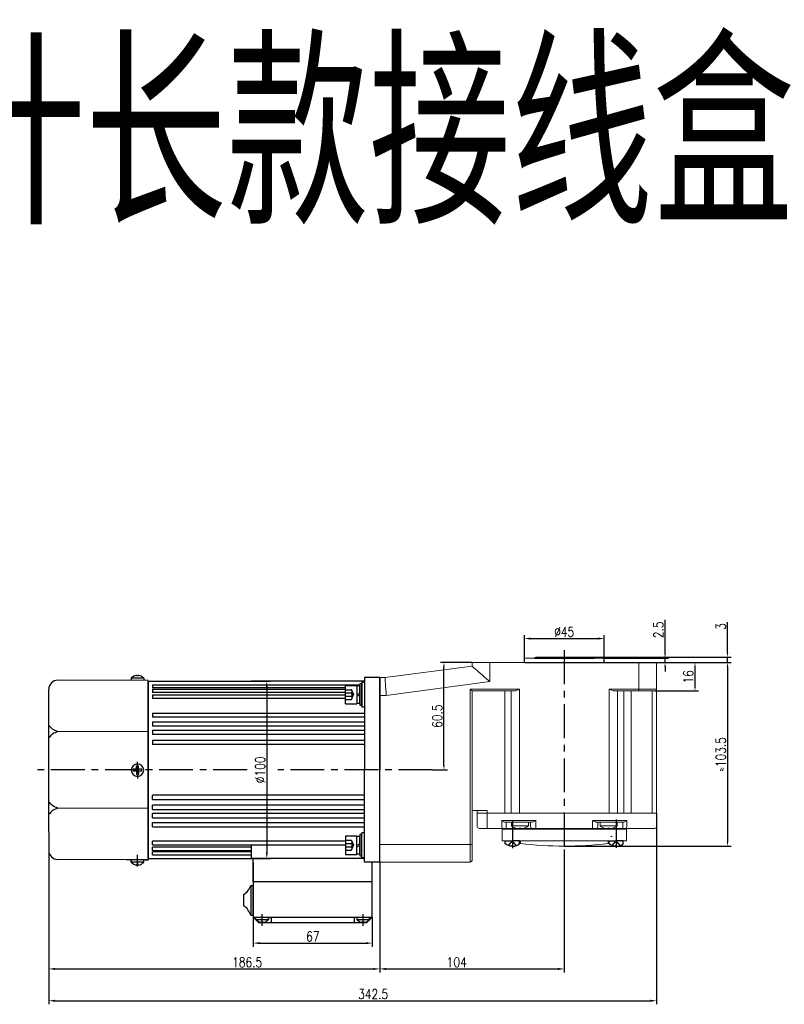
# Model space of a CAD drawing. Header units: inches. Extents: x 331 to 12887, y -474 to 4488.
# Tile 80 of 122: x 10500 to 10931, y -24 to 531. Entities that reach past the tile are written whole.
import ezdxf

# ---------------------------------------------------------------- set-up
doc = ezdxf.new("R2010")
doc.units = ezdxf.units.IN
doc.header["$LTSCALE"] = 10
doc.header["$MEASUREMENT"] = 0
doc.linetypes.add('CENTER', pattern=[10.16, 6.35, -1.27, 1.27, -1.27])
doc.linetypes.add('HIDDEN', pattern=[1.905, 1.27, -0.635])
for name, color, linetype in [('1轮廓实线层', 7, 'Continuous'), ('3中心线层', 1, 'CENTER'), ('4虚线层', 6, 'HIDDEN'), ('6文字层', 3, 'Continuous'), ('7标注层', 4, 'Continuous')]:
    doc.layers.add(name, color=color, linetype=linetype)
doc.styles.add('PC_TEXTSTYLE', font='isocp.shx', dxfattribs={"width": 0.8, "bigfont": 'HZFS.SHX'})
doc.styles.add('TH_GBDIM', font='romans.shx', dxfattribs={"width": 0.8, "bigfont": 'gbcbig.shx'})
doc.dimstyles.new('TH_GBDIM', dxfattribs={"dimtxt": 3.5, "dimasz": 2.5, "dimexe": 2, "dimexo": 0, "dimgap": 1, "dimtad": 1, "dimdec": 4, "dimdsep": 46, "dimtxsty": 'TH_GBDIM', "dimcen": 0.09, "dimclrd": 4, "dimclre": 4, "dimclrt": 3, "dimadec": 0, "dimazin": 0, "dimtfac": 1, "dimtdec": 4, "dimtmove": 0, "dimatfit": 3, "dimfxl": 1, "dimtzin": 0, "dimarcsym": 0})
doc.dimstyles.new('线性标注', dxfattribs={"dimtxt": 2.5, "dimasz": 3, "dimexe": 2, "dimexo": 0, "dimgap": 1, "dimtad": 1, "dimtih": 1, "dimtoh": 1, "dimdsep": 46, "dimtxsty": 'PC_TEXTSTYLE', "dimcen": 0.09, "dimclrt": 3, "dimadec": 0, "dimazin": 0, "dimtfac": 0.7, "dimtix": 1, "dimtmove": 0, "dimatfit": 0, "dimfxl": 1, "dimtzin": 0, "dimarcsym": 0})

# ---------------------------------------------------------------- blocks, each defined once
blk = doc.blocks.new('*D733')
at = {"layer": '7标注层', "color": 4, "lineweight": -2, "transparency": 16777216}
for p, q in [((10754.62, 168.63), (10736.81, 168.63)), ((10738.81, 110.63), (10738.81, 166.13)), ((10732.33, 108.13), (10740.81, 108.13))]:
    blk.add_line(p, q, dxfattribs=at)
at = {"layer": '7标注层', "color": 4, "transparency": 16777216}
for points in [[(10738.39, 166.13), (10739.23, 166.13), (10738.81, 168.63)], [(10738.39, 110.63), (10739.23, 110.63), (10738.81, 108.13)]]:
    blk.add_solid(points, dxfattribs=at)
at = {"layer": 'Defpoints', "color": 0, "transparency": 16777216}
for p in [(10738.81, 168.63), (10754.62, 168.63), (10732.33, 108.13)]:
    blk.add_point(p, dxfattribs=at)
at = {"layer": '7标注层', "color": 3, "transparency": 16777216, "insert": (10735.06, 138.38), "char_height": 5.5, "attachment_point": 5, "rotation": 90, "style": 'TH_GBDIM'}
blk.add_mtext('60.5', dxfattribs=at)
blk = doc.blocks.new('*D734')
at = {"layer": '7标注层', "color": 4, "lineweight": -2, "transparency": 16777216}
for p, q in [((10858.62, 168.63), (10882.3, 168.63)), ((10880.3, 155.13), (10880.3, 166.13)), ((10857.62, 152.63), (10882.3, 152.63))]:
    blk.add_line(p, q, dxfattribs=at)
at = {"layer": '7标注层', "color": 4, "transparency": 16777216}
for points in [[(10879.88, 166.13), (10880.71, 166.13), (10880.3, 168.63)], [(10879.88, 155.13), (10880.71, 155.13), (10880.3, 152.63)]]:
    blk.add_solid(points, dxfattribs=at)
at = {"layer": 'Defpoints', "color": 0, "transparency": 16777216}
for p in [(10858.62, 168.63), (10880.3, 168.63), (10857.62, 152.63)]:
    blk.add_point(p, dxfattribs=at)
at = {"layer": '7标注层', "color": 3, "transparency": 16777216, "insert": (10876.55, 160.63), "char_height": 5.5, "attachment_point": 5, "rotation": 90, "style": 'TH_GBDIM'}
blk.add_mtext('16', dxfattribs=at)
blk = doc.blocks.new('*D586')
at = {"layer": '7标注层', "color": 4, "lineweight": -2, "transparency": 16777216}
for p, q in [((10858.62, 168.63), (10900.63, 168.63)), ((10898.63, 166.13), (10898.63, 67.63)), ((10806.62, 65.13), (10900.63, 65.13))]:
    blk.add_line(p, q, dxfattribs=at)
at = {"layer": '7标注层', "color": 4, "transparency": 16777216}
for points in [[(10898.21, 166.13), (10899.04, 166.13), (10898.63, 168.63)], [(10898.21, 67.63), (10899.04, 67.63), (10898.63, 65.13)]]:
    blk.add_solid(points, dxfattribs=at)
at = {"layer": 'Defpoints', "color": 0, "transparency": 16777216}
for p in [(10858.62, 168.63), (10806.62, 65.13), (10898.63, 65.13)]:
    blk.add_point(p, dxfattribs=at)
at = {"layer": '7标注层', "color": 3, "transparency": 16777216, "insert": (10894.88, 116.88), "char_height": 5.5, "attachment_point": 5, "rotation": 90, "style": 'TH_GBDIM'}
blk.add_mtext('≈103.5', dxfattribs=at)
blk = doc.blocks.new('*D587')
at = {"layer": '7标注层', "color": 0, "lineweight": -2, "transparency": 16777216}
for p, q in [((10806.62, 63.31), (10806.62, -6.07)), ((10702.62, 56.13), (10702.62, -6.07)), ((10706.12, -4.07), (10803.12, -4.07))]:
    blk.add_line(p, q, dxfattribs=at)
at = {"layer": '7标注层', "color": 0, "transparency": 16777216}
for points in [[(10706.12, -3.49), (10706.12, -4.66), (10702.62, -4.07)], [(10803.12, -3.49), (10803.12, -4.66), (10806.62, -4.07)]]:
    blk.add_solid(points, dxfattribs=at)
at = {"layer": 'Defpoints', "color": 0, "transparency": 16777216}
for p in [(10806.62, 63.31), (10702.62, 56.13), (10806.62, -4.07)]:
    blk.add_point(p, dxfattribs=at)
at = {"layer": '7标注层', "color": 3, "transparency": 16777216, "insert": (10745.98, -0.32), "char_height": 5.5, "attachment_point": 5, "style": 'TH_GBDIM'}
blk.add_mtext('104', dxfattribs=at)
blk = doc.blocks.new('*D570')
at = {"layer": '7标注层', "color": 4, "lineweight": -2, "transparency": 16777216}
for p, q in [((10863.43, 173.63), (10863.43, 192.69)), ((10807.3, 168.63), (10865.43, 168.63)), ((10829.12, 171.13), (10865.43, 171.13)), ((10863.43, 168.63), (10863.43, 171.13)), ((10863.43, 166.13), (10863.43, 163.63))]:
    blk.add_line(p, q, dxfattribs=at)
at = {"layer": '7标注层', "color": 4, "transparency": 16777216}
for points in [[(10863.01, 173.63), (10863.85, 173.63), (10863.43, 171.13)], [(10863.01, 166.13), (10863.85, 166.13), (10863.43, 168.63)]]:
    blk.add_solid(points, dxfattribs=at)
at = {"layer": 'Defpoints', "color": 0, "transparency": 16777216}
for p in [(10807.3, 168.63), (10829.12, 171.13), (10863.43, 171.13)]:
    blk.add_point(p, dxfattribs=at)
at = {"layer": '7标注层', "color": 3, "transparency": 16777216, "insert": (10859.68, 187.08), "char_height": 5.5, "attachment_point": 5, "rotation": 90, "style": 'TH_GBDIM'}
blk.add_mtext('2.5', dxfattribs=at)
blk = doc.blocks.new('*D571')
at = {"layer": '7标注层', "color": 0, "lineweight": -2, "transparency": 16777216}
for p, q in [((10784.12, 168.63), (10784.12, 184.13)), ((10829.12, 168.63), (10829.12, 184.13)), ((10787.62, 182.13), (10825.62, 182.13))]:
    blk.add_line(p, q, dxfattribs=at)
at = {"layer": '7标注层', "color": 0, "transparency": 16777216}
for points in [[(10787.62, 182.72), (10787.62, 181.55), (10784.12, 182.13)], [(10825.62, 182.72), (10825.62, 181.55), (10829.12, 182.13)]]:
    blk.add_solid(points, dxfattribs=at)
at = {"layer": 'Defpoints', "color": 0, "transparency": 16777216}
for p in [(10829.12, 182.13), (10784.12, 168.63), (10829.12, 168.63)]:
    blk.add_point(p, dxfattribs=at)
at = {"layer": '7标注层', "color": 3, "transparency": 16777216, "insert": (10806.62, 185.88), "char_height": 5.5, "attachment_point": 5, "style": 'TH_GBDIM'}
blk.add_mtext('%%C45', dxfattribs=at)
blk = doc.blocks.new('*D575')
at = {"layer": '7标注层', "color": 4, "lineweight": -2, "transparency": 16777216}
for p, q in [((10898.63, 174.13), (10898.63, 191.43)), ((10821.45, 171.63), (10900.63, 171.63)), ((10822.67, 168.63), (10900.63, 168.63)), ((10898.63, 168.63), (10898.63, 171.63)), ((10898.63, 166.13), (10898.63, 163.63))]:
    blk.add_line(p, q, dxfattribs=at)
at = {"layer": '7标注层', "color": 4, "transparency": 16777216}
for points in [[(10898.21, 174.13), (10899.04, 174.13), (10898.63, 171.63)], [(10898.21, 166.13), (10899.04, 166.13), (10898.63, 168.63)]]:
    blk.add_solid(points, dxfattribs=at)
at = {"layer": 'Defpoints', "color": 0, "transparency": 16777216}
for p in [(10821.45, 171.63), (10822.67, 168.63), (10898.63, 168.63)]:
    blk.add_point(p, dxfattribs=at)
at = {"layer": '7标注层', "color": 3, "transparency": 16777216, "insert": (10894.88, 188.96), "char_height": 5.5, "attachment_point": 5, "rotation": 90, "style": 'TH_GBDIM'}
blk.add_mtext('3', dxfattribs=at)
blk = doc.blocks.new('*D577')
at = {"layer": '7标注层', "color": 0, "lineweight": -2, "transparency": 16777216}
for p, q in [((10858.62, 83.63), (10858.62, -24.01)), ((10516.12, 73.13), (10516.12, -24.01)), ((10519.62, -22.01), (10855.12, -22.01))]:
    blk.add_line(p, q, dxfattribs=at)
at = {"layer": '7标注层', "color": 0, "transparency": 16777216}
for points in [[(10519.62, -21.43), (10519.62, -22.59), (10516.12, -22.01)], [(10855.12, -21.43), (10855.12, -22.59), (10858.62, -22.01)]]:
    blk.add_solid(points, dxfattribs=at)
at = {"layer": 'Defpoints', "color": 0, "transparency": 16777216}
for p in [(10858.62, 83.63), (10516.12, 73.13), (10858.62, -22.01)]:
    blk.add_point(p, dxfattribs=at)
at = {"layer": '7标注层', "color": 3, "transparency": 16777216, "insert": (10698.87, -18.26), "char_height": 5.5, "attachment_point": 5, "style": 'TH_GBDIM'}
blk.add_mtext('342.5', dxfattribs=at)
blk = doc.blocks.new('*D843')
at = {"layer": '7标注层', "color": 0, "lineweight": -2, "transparency": 16777216}
for p, q in [((10516.12, 73.13), (10516.12, -6.07)), ((10702.62, 56.13), (10702.62, -6.07)), ((10519.62, -4.07), (10699.12, -4.07))]:
    blk.add_line(p, q, dxfattribs=at)
at = {"layer": '7标注层', "color": 0, "transparency": 16777216}
for points in [[(10519.62, -3.49), (10519.62, -4.66), (10516.12, -4.07)], [(10699.12, -3.49), (10699.12, -4.66), (10702.62, -4.07)]]:
    blk.add_solid(points, dxfattribs=at)
at = {"layer": 'Defpoints', "color": 0, "transparency": 16777216}
for p in [(10516.12, 73.13), (10702.62, 56.13), (10702.62, -4.07)]:
    blk.add_point(p, dxfattribs=at)
at = {"layer": '7标注层', "color": 3, "transparency": 16777216, "insert": (10627.87, -0.32), "char_height": 5.5, "attachment_point": 5, "style": 'TH_GBDIM'}
blk.add_mtext('186.5', dxfattribs=at)
blk = doc.blocks.new('*D841')
at = {"layer": '7标注层', "color": 4, "lineweight": -2, "transparency": 16777216}
for p, q in [((10630.12, 158.13), (10640.98, 158.13)), ((10638.98, 154.63), (10638.98, 61.63)), ((10630.12, 58.13), (10640.98, 58.13))]:
    blk.add_line(p, q, dxfattribs=at)
at = {"layer": '7标注层', "color": 4, "transparency": 16777216}
for points in [[(10638.39, 154.63), (10639.56, 154.63), (10638.98, 158.13)], [(10638.39, 61.63), (10639.56, 61.63), (10638.98, 58.13)]]:
    blk.add_solid(points, dxfattribs=at)
at = {"layer": 'Defpoints', "color": 0, "transparency": 16777216}
for p in [(10630.12, 158.13), (10630.12, 58.13), (10638.98, 58.13)]:
    blk.add_point(p, dxfattribs=at)
at = {"layer": '7标注层', "color": 3, "transparency": 16777216, "insert": (10635.23, 108.13), "char_height": 5.5, "attachment_point": 5, "rotation": 90, "style": 'TH_GBDIM'}
blk.add_mtext('%%C100', dxfattribs=at)
blk = doc.blocks.new('*D842')
at = {"layer": '7标注层', "color": 4, "lineweight": -2, "transparency": 16777216}
for p, q in [((10631.37, 25.13), (10631.37, 8.47)), ((10698.37, 25.13), (10698.37, 8.47)), ((10634.87, 10.47), (10694.87, 10.47))]:
    blk.add_line(p, q, dxfattribs=at)
at = {"layer": '7标注层', "color": 4, "transparency": 16777216}
for points in [[(10634.87, 11.05), (10634.87, 9.89), (10631.37, 10.47)], [(10694.87, 11.05), (10694.87, 9.89), (10698.37, 10.47)]]:
    blk.add_solid(points, dxfattribs=at)
at = {"layer": 'Defpoints', "color": 0, "transparency": 16777216}
for p in [(10631.37, 25.13), (10698.37, 25.13), (10698.37, 10.47)]:
    blk.add_point(p, dxfattribs=at)
at = {"layer": '7标注层', "color": 3, "transparency": 16777216, "insert": (10664.87, 14.22), "char_height": 5.5, "attachment_point": 5, "style": 'TH_GBDIM'}
blk.add_mtext('67', dxfattribs=at)

msp = doc.modelspace()

# ---------------------------------------------------------------- linework, layer by layer
at = {"color": 7, "linetype": 'Continuous', "lineweight": 15}
for p, q in [((10705.61747, 160.12807), (10754.61748, 166.62807)), ((10754.61748, 166.62807), (10754.61748, 168.62807)), ((10754.61748, 168.62807), (10764.61747, 168.62807)), ((10764.61747, 168.62807), (10764.61747, 157.867)), ((10764.61747, 168.62807), (10848.61747, 168.62807)), ((10848.61747, 168.62807), (10858.61747, 168.62807)), ((10848.61747, 153.62807), (10848.61747, 168.62807)), ((10858.61747, 168.62807), (10858.61747, 153.62807)), ((10702.61747, 160.12807), (10705.61747, 160.12807)), ((10764.61747, 157.867), (10706.27785, 150.12807)), ((10706.27785, 150.12807), (10702.61747, 150.12807)), ((10753.61747, 153.62807), (10781.36461, 153.62807)), ((10753.61747, 66.12807), (10753.61747, 153.62807)), ((10778.36461, 152.62807), (10754.61748, 152.62807)), ((10754.61748, 152.62807), (10754.61748, 66.12807)), ((10773.1873, 152.62807), (10773.1873, 83.62807)), ((10776.66615, 83.62807), (10776.66615, 152.62807)), ((10781.36461, 153.62807), (10781.36461, 83.62807)), ((10831.94865, 153.62807), (10848.61747, 153.62807)), ((10831.94865, 83.62807), (10831.94865, 153.62807)), ((10848.61747, 152.62807), (10834.94865, 152.62807)), ((10836.64711, 152.62807), (10836.64711, 83.62807)), ((10840.1168, 152.62807), (10840.1168, 83.62807)), ((10844.29388, 152.62807), (10844.29388, 83.62807)), ((10848.61747, 153.62807), (10858.61747, 153.62807)), ((10848.61747, 153.62807), (10848.61747, 152.62807)), ((10857.61748, 152.62807), (10848.61747, 152.62807)), ((10856.11747, 83.62807), (10856.11747, 152.62807)), ((10858.61747, 153.62807), (10858.61747, 83.62807)), ((10754.61748, 85.12807), (10763.15735, 85.12807)), ((10757.61747, 83.62807), (10757.61747, 85.12807)), ((10757.61747, 76.12807), (10757.61747, 83.62807)), ((10757.61747, 83.62807), (10763.15735, 83.62807)), ((10763.15735, 83.62807), (10757.61747, 83.62807)), ((10763.15735, 85.12807), (10763.15735, 83.62807)), ((10763.15735, 83.62807), (10763.15735, 76.12807)), ((10763.15735, 83.62807), (10773.1873, 83.62807)), ((10763.15735, 83.62807), (10773.1873, 83.62807)), ((10776.66615, 83.62807), (10773.1873, 83.62807)), ((10773.1873, 83.62807), (10776.66615, 83.62807)), ((10776.66615, 83.62807), (10781.36461, 83.62807)), ((10781.36461, 83.62807), (10776.66615, 83.62807)), ((10831.94865, 83.62807), (10781.36461, 83.62807)), ((10781.36461, 83.62807), (10831.94865, 83.62807)), ((10831.94865, 83.62807), (10836.64711, 83.62807)), ((10836.64711, 83.62807), (10831.94865, 83.62807)), ((10836.64711, 83.62807), (10840.1168, 83.62807)), ((10836.64711, 83.62807), (10840.1168, 83.62807)), ((10840.1168, 83.62807), (10844.29388, 83.62807)), ((10840.1168, 83.62807), (10844.29388, 83.62807)), ((10844.29388, 83.62807), (10856.11747, 83.62807)), ((10844.29388, 83.62807), (10856.11747, 83.62807)), ((10856.11747, 83.62807), (10858.61747, 83.62807)), ((10858.61747, 83.62807), (10856.11747, 83.62807)), ((10858.61747, 83.62807), (10858.61747, 76.12807)), ((10771.49728, 79.62807), (10773.1873, 79.62807)), ((10771.49728, 76.12807), (10771.49728, 79.62807)), ((10773.1873, 79.62807), (10776.66615, 79.62807)), ((10774.12699, 78.62807), (10773.42752, 78.62807)), ((10773.78676, 78.62807), (10773.78676, 76.12807)), ((10777.60584, 78.62807), (10774.12699, 78.62807)), ((10776.66615, 79.62807), (10781.36461, 79.62807)), ((10781.36461, 78.62807), (10777.60584, 78.62807)), ((10781.36461, 79.62807), (10790.61747, 79.62807)), ((10788.38141, 78.62807), (10781.36461, 78.62807)), ((10787.61747, 76.12807), (10787.61747, 78.62807)), ((10790.61747, 79.62807), (10790.61747, 76.12807)), ((10822.61748, 79.62807), (10831.94865, 79.62807)), ((10822.61748, 76.12807), (10822.61748, 79.62807)), ((10831.94865, 78.62807), (10824.85354, 78.62807)), ((10825.61747, 78.62807), (10825.61747, 76.12807)), ((10831.94865, 79.62807), (10836.64711, 79.62807)), ((10835.70742, 78.62807), (10831.94865, 78.62807)), ((10839.17711, 78.62807), (10835.70742, 78.62807)), ((10836.64711, 79.62807), (10840.1168, 79.62807)), ((10839.89089, 78.62807), (10839.17711, 78.62807)), ((10839.54482, 76.12807), (10839.54482, 78.62807)), ((10840.1168, 79.62807), (10841.8246, 79.62807)), ((10841.8246, 79.62807), (10841.8246, 76.12807)), ((10763.04938, 75.12807), (10758.61747, 75.12807)), ((10772.26044, 75.12807), (10763.04938, 75.12807)), ((10771.61747, 68.12807), (10771.61747, 74.62807)), ((10771.61747, 74.62807), (10841.61747, 74.62807)), ((10773.78676, 75.12807), (10772.26044, 75.12807)), ((10773.78676, 75.12807), (10773.78676, 76.12807)), ((10779.9087, 75.12807), (10773.78676, 75.12807)), ((10776.86747, 76.49088), (10781.61747, 76.49088)), ((10781.12747, 74.98227), (10781.12747, 75.26779)), ((10781.61747, 75.12807), (10781.12747, 75.12807)), ((10781.61747, 76.49088), (10786.36747, 76.49088)), ((10781.61747, 75.12807), (10781.61747, 75.2544)), ((10782.10747, 75.12807), (10781.61747, 75.12807)), ((10782.10747, 75.26779), (10782.10747, 74.98227)), ((10788.61747, 75.12807), (10783.32624, 75.12807)), ((10790.61747, 75.12807), (10788.61747, 75.12807)), ((10790.61747, 75.12807), (10790.61747, 76.12807)), ((10822.61748, 75.12807), (10790.61747, 75.12807)), ((10822.61748, 75.12807), (10822.61748, 76.12807)), ((10824.61747, 75.12807), (10822.61748, 75.12807)), ((10829.9087, 75.12807), (10824.61747, 75.12807)), ((10826.86747, 76.49088), (10831.61747, 76.49088)), ((10831.12747, 74.98227), (10831.12747, 75.26779)), ((10831.61747, 75.12807), (10831.12747, 75.12807)), ((10831.61747, 76.49088), (10836.36747, 76.49088)), ((10831.61747, 75.2544), (10831.61747, 75.12807)), ((10832.10747, 75.12807), (10831.61747, 75.12807)), ((10832.10747, 75.26779), (10832.10747, 74.98227)), ((10839.54482, 75.12807), (10833.32624, 75.12807)), ((10839.54482, 76.12807), (10839.54482, 75.12807)), ((10841.06467, 75.12807), (10839.54482, 75.12807)), ((10843.79388, 75.12807), (10841.06467, 75.12807)), ((10841.61747, 74.62807), (10841.61747, 68.12807)), ((10855.61747, 75.12807), (10843.79388, 75.12807)), ((10857.61748, 75.12807), (10855.61747, 75.12807)), ((10771.61747, 68.12807), (10775.11747, 68.12807)), ((10775.11747, 68.12807), (10779.61747, 68.12807)), ((10779.61747, 68.12807), (10833.61747, 68.12807)), ((10781.86747, 66.62272), (10781.86747, 68.12807)), ((10831.36747, 68.12807), (10831.36747, 66.62272)), ((10832.86747, 70.62807), (10833.61747, 70.62807)), ((10833.61747, 68.12807), (10838.11747, 68.12807)), ((10838.11747, 68.12807), (10841.61747, 68.12807)), ((10702.61747, 66.12807), (10753.61747, 66.12807)), ((10753.61747, 56.12807), (10753.61747, 66.12807)), ((10753.61747, 66.12807), (10754.61748, 66.12807)), ((10754.61748, 66.12807), (10754.61748, 57.12807)), ((10753.61747, 56.12807), (10702.61747, 56.12807))]:
    msp.add_line(p, q, dxfattribs=at)
at = {"linetype": 'Continuous', "lineweight": 15}
msp.add_line((10784.11747, 171.12807), (10829.11747, 171.12807), dxfattribs=at)
for p, q in [((10565.51616, 161.46435), (10565.51616, 161.03615)), ((10566.71616, 161.03615), (10565.51616, 161.03615)), ((10566.71616, 161.46435), (10566.71616, 161.03615)), ((10572.11616, 158.43615), (10521.11747, 158.62807)), ((10562.61616, 159.8715), (10562.61616, 158.43615)), ((10569.61616, 159.77709), (10562.61616, 159.77709)), ((10569.61616, 159.8715), (10569.61616, 158.43615)), ((10572.11616, 157.43615), (10572.11616, 158.43615)), ((10572.11616, 157.43615), (10572.11616, 107.93615)), ((10516.11747, 143.12807), (10516.11747, 153.62807)), ((10516.11747, 73.12807), (10516.11747, 143.12807)), ((10572.11616, 129.51739), (10521.11747, 129.70931)), ((10572.11616, 58.43615), (10572.11616, 107.93615)), ((10572.11616, 86.35491), (10521.11747, 86.54683)), ((10516.11747, 73.12807), (10516.11747, 62.62807)), ((10559.6552, 57.48304), (10521.11747, 57.62807)), ((10572.11616, 57.43615), (10559.6552, 57.48304)), ((10562.61616, 56.0008), (10562.61616, 57.43615)), ((10562.61616, 57.1334), (10562.61616, 56.0008)), ((10569.61616, 56.09521), (10562.61616, 56.09521)), ((10569.61616, 56.0008), (10569.61616, 57.43615)), ((10570.36616, 57.43615), (10572.11616, 57.43615)), ((10570.36616, 57.43615), (10572.11616, 57.43615)), ((10572.11616, 58.43615), (10572.11616, 57.43615)), ((10698.36747, 25.12807), (10698.36747, 56.12807)), ((10566.71616, 54.83615), (10565.51616, 54.83615)), ((10565.51616, 54.40795), (10565.51616, 54.83615)), ((10566.71616, 54.40795), (10566.71616, 54.83615)), ((10632.86747, 23.69273), (10632.86747, 25.12807)), ((10632.86747, 23.78713), (10639.86747, 23.78713)), ((10635.76747, 22.52807), (10636.96747, 22.52807)), ((10635.76747, 22.09987), (10635.76747, 22.52807)), ((10636.96747, 22.09987), (10636.96747, 22.52807)), ((10639.86747, 23.69273), (10639.86747, 25.12807)), ((10639.86747, 24.82532), (10639.86747, 23.69272)), ((10689.86747, 23.69273), (10689.86747, 25.12807)), ((10689.86747, 23.78713), (10696.86747, 23.78713)), ((10692.76747, 22.52807), (10693.96747, 22.52807)), ((10692.76747, 22.09987), (10692.76747, 22.52807)), ((10693.96747, 22.09987), (10693.96747, 22.52807)), ((10696.91433, 23.69273), (10696.91433, 25.12807)), ((10696.91433, 24.82532), (10696.91433, 23.69272))]:
    msp.add_line(p, q)
at = {"color": 7, "linetype": 'Continuous', "lineweight": 15, "flags": 128}
for points in [[(10764.61747, 157.867), (10763.05313, 159.23754), (10761.5273, 160.57432), (10760.07757, 161.84445), (10758.73962, 163.01663), (10757.54641, 164.06202), (10756.52731, 164.95486), (10755.70741, 165.67317), (10755.10691, 166.19927), (10754.74059, 166.52021), (10754.61748, 166.62807)], [(10705.61747, 160.12807), (10705.62751, 159.97615), (10705.6573, 159.525), (10705.70595, 158.78833), (10705.77197, 157.78852), (10705.85337, 156.55595), (10705.94766, 155.12807), (10706.05198, 153.54827), (10706.16318, 151.86455), (10706.27785, 150.12807)], [(10754.61748, 152.62807), (10754.60228, 152.64326), (10754.55717, 152.68838), (10754.4835, 152.76205), (10754.38352, 152.86203), (10754.26026, 152.98529), (10754.11747, 153.12807), (10753.95949, 153.28605), (10753.79112, 153.45442), (10753.61747, 153.62807)], [(10783.87134, 75.26779), (10783.87472, 75.26193), (10783.87713, 75.25775), (10783.87858, 75.25524), (10783.87907, 75.2544)], [(10829.35588, 75.2544), (10829.35637, 75.25524), (10829.35781, 75.25775), (10829.36023, 75.26193), (10829.36361, 75.26779)]]:
    msp.add_lwpolyline(points, dxfattribs=at)
at = {"color": 7, "linetype": 'Continuous', "lineweight": 15}
for centre, radius, start, end in [((10790.61747, 170.62807), 1, 90, 150), ((10822.61747, 170.62807), 1, 30, 90), ((10857.61747, 153.62807), 1, 270, 0), ((10758.61747, 76.12807), 1, 180, 270), ((10760.7611, 75.88098), 2.40896, 341.7873328, 5.8872967), ((10772.39723, 76.02367), 0.90599, 173.3830038, 261.3161557), ((10781.61747, 82.92807), 8, 233.5764264, 253.5786384), ((10782.18207, 73.63176), 3.25888, 149.8661641, 150.1378907), ((10781.61747, 82.92807), 7.98498, 253.6046715, 264.3221101), ((10781.61747, 84.23091), 8.9765, 266.8708423, 273.1291577), ((10781.61747, 82.92807), 7.98498, 275.6778899, 286.3953285), ((10781.61747, 82.92807), 8, 286.4213616, 306.4235736), ((10788.61747, 76.12807), 1, 180, 270), ((10824.61747, 76.12807), 1, 270, 0), ((10831.61747, 82.92807), 8, 233.5764264, 253.5786384), ((10831.61747, 82.92807), 7.98498, 253.6046715, 264.3221101), ((10831.61747, 84.23092), 8.97652, 266.8708452, 273.1291548), ((10831.61747, 82.92807), 7.98498, 275.6778899, 286.3953285), ((10837.41045, 77.30176), 4.08195, 209.8865173, 210.1034474), ((10831.61747, 82.92807), 8, 286.4213616, 306.4235736), ((10840.92568, 76.02244), 0.9051, 278.8337087, 6.7019271), ((10857.61747, 76.12807), 1, 270, 0), ((10806.66229, 257.46228), 192.33672, 259.8628528, 260.0314886), ((10806.66229, 257.46228), 192.33672, 262.4429569, 262.5931825), ((10806.61747, 270.79474), 205.66667, 263.0882541, 276.9117459), ((10806.57266, 257.46228), 192.33672, 277.4068175, 277.5570431), ((10806.57266, 257.46228), 192.33672, 279.9685114, 280.1371472), ((10753.61747, 57.12807), 1, 270, 0)]:
    msp.add_arc(centre, radius, start, end, dxfattribs=at)
for centre, radius, start, end in [((10567.07605, 155.18801), 6.46728, 103.957243, 133.5991462), ((10565.15627, 155.18801), 6.46728, 46.4008538, 76.042757), ((10521.11747, 153.62807), 5, 90, 180), ((10521.11747, 62.62807), 5, 180, 270), ((10567.07605, 60.68429), 6.46728, 226.4008538, 256.042757), ((10565.15627, 60.68429), 6.46728, 283.957243, 313.5991462), ((10637.32737, 28.37622), 6.46728, 226.4008538, 256.042757), ((10635.40758, 28.37622), 6.46728, 283.957243, 313.5991462), ((10694.32737, 28.37622), 6.46728, 226.4008538, 256.042757), ((10692.40758, 28.37622), 6.46728, 283.957243, 313.5991462)]:
    msp.add_arc(centre, radius, start, end)
at = {"linetype": 'Continuous', "lineweight": 15}
for points in [[(10784.11747, 171.12807), (10784.11747, 168.62807)], [(10829.11747, 168.62807), (10829.11747, 171.12807)]]:
    msp.add_open_spline(points, degree=1, dxfattribs=at)
at = {"color": 7, "linetype": 'Continuous', "lineweight": 15}
for points, knots in [([(10781.36461, 153.62807), (10781.36031, 153.62615), (10781.08251, 153.50189), (10780.34003, 153.17468), (10779.31184, 152.73893), (10778.62526, 152.65858), (10778.36461, 152.62807)], [0, 0, 0, 0, 0.004181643, 0.269941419, 0.722842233, 1, 1, 1, 1]), ([(10834.94865, 152.62807), (10834.688, 152.65858), (10834.00143, 152.73893), (10832.97323, 153.17467), (10832.23076, 153.5019), (10831.95295, 153.62615), (10831.94865, 153.62807)], [0, 0, 0, 0, 0.27715807, 0.730058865, 0.995817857, 1, 1, 1, 1]), ([(10773.42752, 78.62807), (10773.26058, 78.6449), (10772.83586, 78.68772), (10772.13928, 79.04628), (10771.71315, 79.40725), (10771.49899, 79.62631), (10771.49728, 79.62807)], [0, 0, 0, 0, 0.204354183, 0.519902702, 0.996146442, 1, 1, 1, 1]), ([(10790.61747, 79.62807), (10790.61431, 79.62625), (10790.55711, 79.59323), (10790.15565, 79.36133), (10789.51562, 79.00099), (10788.81618, 78.67985), (10788.50037, 78.64224), (10788.38141, 78.62807)], [0, 0, 0, 0, 0.00400807, 0.072494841, 0.508977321, 0.815042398, 1, 1, 1, 1]), ([(10824.85354, 78.62807), (10824.73458, 78.64224), (10824.41877, 78.67985), (10823.71932, 79.00099), (10823.0793, 79.36135), (10822.67783, 79.59323), (10822.62064, 79.62625), (10822.61748, 79.62807)], [0, 0, 0, 0, 0.184956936, 0.491022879, 0.927506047, 0.995992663, 1, 1, 1, 1]), ([(10841.8246, 79.62807), (10841.82287, 79.62632), (10841.60758, 79.40735), (10841.18039, 79.0464), (10840.48288, 78.68777), (10840.05796, 78.64492), (10839.89089, 78.62807)], [0, 0, 0, 0, 0.00385126, 0.479928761, 0.795514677, 1, 1, 1, 1]), ([(10780.82747, 74.98227), (10780.861, 74.97926), (10780.92806, 74.97325), (10781.01774, 74.96943), (10781.08546, 74.9702), (10781.12209, 74.97494), (10781.12591, 74.98014), (10781.12747, 74.98227)], [0, 0, 0, 0, 0.2138793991, 0.4278109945, 0.6405928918, 0.8528834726, 1, 1, 1, 1]), ([(10782.10747, 74.98227), (10782.11074, 74.97926), (10782.11729, 74.97325), (10782.16855, 74.96943), (10782.24396, 74.9702), (10782.32833, 74.97494), (10782.38449, 74.98014), (10782.40747, 74.98227)], [0, 0, 0, 0, 0.213875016, 0.427806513, 0.640594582, 0.852880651, 1, 1, 1, 1]), ([(10830.82747, 74.98227), (10830.861, 74.97926), (10830.92806, 74.97325), (10831.01774, 74.96943), (10831.08546, 74.9702), (10831.12208, 74.97494), (10831.12591, 74.98014), (10831.12747, 74.98227)], [0, 0, 0, 0, 0.2138756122, 0.4278091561, 0.6405908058, 0.8528828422, 1, 1, 1, 1]), ([(10832.10747, 74.98227), (10832.11074, 74.97926), (10832.11728, 74.97325), (10832.16854, 74.96943), (10832.24396, 74.9702), (10832.32833, 74.97494), (10832.38449, 74.98014), (10832.40747, 74.98227)], [0, 0, 0, 0, 0.213873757, 0.427805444, 0.64059644, 0.852876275, 1, 1, 1, 1])]:
    msp.add_open_spline(points, degree=3, knots=knots, dxfattribs=at)
for points in [[(10521.11747, 129.70931), (10518.26233, 131.12492), (10516.11747, 133.21451)], [(10521.11747, 129.70931), (10518.26233, 128.29371), (10516.11747, 126.20412)], [(10521.11747, 86.54683), (10518.26233, 87.96243), (10516.11747, 90.05202)], [(10521.11747, 86.54683), (10518.26233, 85.13123), (10516.11747, 83.04164)]]:
    msp.add_spline(points, degree=3)
for points in [[(10776.86747, 78.62807), (10776.86747, 76.49088)], [(10786.36747, 76.49088), (10786.36747, 78.62807)], [(10826.86747, 78.62807), (10826.86747, 76.49088)], [(10836.36747, 76.49088), (10836.36747, 78.62807)], [(10774.11747, 75.12807), (10774.11747, 74.62807)], [(10839.11748, 74.62807), (10839.11748, 75.12807)]]:
    msp.add_open_spline(points, degree=1, dxfattribs=at)
at = {"layer": '1轮廓实线层'}
for p, q in [((10784.11747, 168.62807), (10829.11747, 168.62807)), ((10789.75145, 171.12807), (10823.4835, 171.12807)), ((10790.61747, 171.62807), (10822.61747, 171.62807)), ((10572.11616, 107.93615), (10572.11616, 157.93615)), ((10572.11616, 157.93615), (10572.11616, 57.93615)), ((10572.11747, 158.12807), (10630.11747, 158.12807)), ((10572.11747, 158.12807), (10572.11747, 58.12807)), ((10574.61747, 156.05709), (10691.33747, 156.05709)), ((10574.61747, 156.05709), (10574.61747, 154.34458)), ((10694.11747, 158.12807), (10630.11747, 158.12807)), ((10683.25747, 145.35448), (10683.25747, 155.75448)), ((10683.25747, 155.75448), (10689.65747, 155.75448)), ((10689.65747, 155.75448), (10689.65747, 145.35448)), ((10689.65747, 155.47448), (10689.65747, 145.63448)), ((10691.33747, 155.47448), (10689.65747, 155.47448)), ((10692.61747, 156.55448), (10691.33747, 156.55448)), ((10691.33747, 156.55448), (10691.33747, 153.91448)), ((10691.33747, 145.63448), (10691.33747, 155.47448)), ((10692.61747, 157.55448), (10692.61747, 143.55448)), ((10692.61747, 157.55448), (10694.11747, 157.55448)), ((10692.61747, 153.91448), (10692.61747, 156.55448)), ((10694.11747, 160.12807), (10694.11747, 150.12807)), ((10702.61747, 160.12807), (10694.11747, 160.12807)), ((10702.61747, 160.12807), (10702.61747, 108.12807)), ((10702.61747, 56.12807), (10702.61747, 160.12807)), ((10702.61747, 56.12807), (10702.61747, 160.12807)), ((10702.61747, 160.12807), (10702.61747, 108.12807)), ((10702.61747, 160.12807), (10702.61747, 108.12807)), ((10683.25747, 154.34458), (10574.61747, 154.34458)), ((10574.61747, 153.52545), (10683.25747, 153.52545)), ((10574.61747, 153.52545), (10574.61747, 151.67486)), ((10683.25747, 151.67486), (10574.61747, 151.67486)), ((10574.61747, 150.33567), (10683.25747, 150.33567)), ((10574.61747, 150.33567), (10574.61747, 148.35596)), ((10689.65747, 150.55448), (10691.33747, 151.27824)), ((10689.65747, 149.64977), (10691.33747, 150.37354)), ((10691.33747, 153.91448), (10691.33747, 147.19448)), ((10692.61747, 147.19448), (10692.61747, 153.91448)), ((10694.11747, 150.12807), (10694.11747, 108.12807)), ((10683.25747, 148.35596), (10574.61747, 148.35596)), ((10683.25747, 145.35448), (10689.65747, 145.35448)), ((10689.65747, 145.63448), (10691.33747, 145.63448)), ((10691.33747, 147.19448), (10691.33747, 144.55448)), ((10691.33747, 144.55448), (10692.61747, 144.55448)), ((10692.61747, 144.55448), (10692.61747, 147.19448)), ((10574.61747, 140.16115), (10694.11747, 140.16115)), ((10574.61747, 140.16115), (10574.61747, 137.91659)), ((10694.11747, 143.55448), (10692.61747, 143.55448)), ((10694.11747, 137.91659), (10574.61747, 137.91659)), ((10574.61747, 135.12998), (10694.11747, 135.12998)), ((10574.61747, 135.12998), (10574.61747, 132.80055)), ((10694.11747, 132.80055), (10574.61747, 132.80055)), ((10574.61747, 130.50898), (10694.11747, 130.50898)), ((10574.61747, 130.50898), (10574.61747, 128.11959)), ((10694.11747, 128.11959), (10574.61747, 128.11959)), ((10574.61747, 124.82892), (10694.11747, 124.82892)), ((10574.61747, 124.82892), (10574.61747, 122.38537)), ((10694.11747, 122.38537), (10574.61747, 122.38537)), ((10565.61616, 108.43615), (10563.61616, 108.43615)), ((10563.61616, 107.93615), (10563.61616, 108.43615)), ((10563.61616, 107.93615), (10563.61616, 107.43615)), ((10565.61616, 107.43615), (10563.61616, 107.43615)), ((10565.61616, 108.43615), (10565.61616, 110.43615)), ((10565.61616, 110.43615), (10566.61616, 110.43615)), ((10565.61616, 107.43615), (10565.61616, 105.43615)), ((10566.61616, 108.43615), (10566.61616, 110.43615)), ((10568.61616, 108.43615), (10566.61616, 108.43615)), ((10568.61616, 107.43615), (10566.61616, 107.43615)), ((10566.61616, 107.43615), (10566.61616, 105.43615)), ((10568.61616, 107.43615), (10568.61616, 108.43615)), ((10572.11616, 107.93615), (10572.11616, 57.93615)), ((10694.11747, 66.12807), (10694.11747, 108.12807)), ((10702.61747, 56.12807), (10702.61747, 108.12807)), ((10702.61747, 56.12807), (10702.61747, 108.12807)), ((10702.61747, 56.12807), (10702.61747, 108.12807)), ((10565.61616, 105.43615), (10566.61616, 105.43615)), ((10574.61747, 91.42722), (10574.61747, 93.87078)), ((10694.11747, 93.87078), (10574.61747, 93.87078)), ((10574.61747, 91.42722), (10694.11747, 91.42722)), ((10574.61747, 85.74716), (10574.61747, 88.13656)), ((10694.11747, 88.13656), (10574.61747, 88.13656)), ((10574.61747, 85.74716), (10694.11747, 85.74716)), ((10574.61747, 81.12617), (10574.61747, 83.45559)), ((10694.11747, 83.45559), (10574.61747, 83.45559)), ((10574.61747, 81.12617), (10694.11747, 81.12617)), ((10574.61747, 76.095), (10574.61747, 78.33955)), ((10694.11747, 78.33955), (10574.61747, 78.33955)), ((10689.05342, 81.12617), (10694.11747, 81.12617)), ((10694.11747, 78.33955), (10689.08363, 78.33955)), ((10574.61747, 76.095), (10694.11747, 76.095)), ((10689.07772, 76.095), (10694.11747, 76.095)), ((10694.11747, 72.70166), (10692.61747, 72.70166)), ((10692.61747, 58.70166), (10692.61747, 72.70166)), ((10574.61747, 65.92047), (10574.61747, 67.90018)), ((10683.25747, 67.90018), (10574.61747, 67.90018)), ((10683.25747, 70.90166), (10689.65747, 70.90166)), ((10683.25747, 70.90166), (10683.25747, 60.50166)), ((10689.65747, 60.50166), (10689.65747, 70.90166)), ((10691.33747, 70.62166), (10689.65747, 70.62166)), ((10689.65747, 60.78166), (10689.65747, 70.62166)), ((10692.61747, 71.70166), (10691.33747, 71.70166)), ((10691.33747, 71.70166), (10691.33747, 69.06166)), ((10691.33747, 60.78166), (10691.33747, 70.62166)), ((10691.33747, 69.06166), (10691.33747, 62.34166)), ((10692.61747, 69.06166), (10692.61747, 71.70166)), ((10692.61747, 62.34166), (10692.61747, 69.06166)), ((10574.61747, 65.92047), (10683.25747, 65.92047)), ((10574.61747, 62.73069), (10574.61747, 64.58128)), ((10630.11747, 64.58128), (10574.61747, 64.58128)), ((10574.61747, 62.73069), (10630.11747, 62.73069)), ((10574.61747, 60.19905), (10574.61747, 61.91156)), ((10630.11747, 61.91156), (10574.61747, 61.91156)), ((10630.11747, 65.92047), (10630.11747, 58.12807)), ((10689.65747, 65.70166), (10691.33747, 66.42543)), ((10689.65747, 64.79696), (10691.33747, 65.52072)), ((10691.33747, 62.34166), (10691.33747, 59.70166)), ((10692.61747, 59.70166), (10692.61747, 62.34166)), ((10694.11747, 56.12807), (10694.11747, 66.12807)), ((10572.11616, 58.12807), (10630.11747, 58.12807)), ((10574.61747, 60.19905), (10630.11747, 60.19905)), ((10694.11747, 58.12807), (10630.11747, 58.12807)), ((10631.36747, 45.12807), (10631.36747, 58.12807)), ((10631.36747, 55.68377), (10631.36747, 25.12807)), ((10683.25747, 60.50166), (10689.65747, 60.50166)), ((10694.11747, 58.12807), (10689.07687, 58.12807)), ((10689.65747, 60.78166), (10691.33747, 60.78166)), ((10691.33747, 59.70166), (10692.61747, 59.70166)), ((10692.61747, 58.70166), (10694.11747, 58.70166)), ((10702.61747, 56.12807), (10694.11747, 56.12807)), ((10629.96006, 43.02807), (10629.96006, 26.22807)), ((10629.96006, 43.02807), (10631.36747, 43.02807)), ((10631.36747, 26.22807), (10631.36747, 43.02807)), ((10625.84295, 37.70966), (10625.84295, 31.54648)), ((10629.96006, 26.22807), (10631.36747, 26.22807)), ((10631.36747, 25.12807), (10634.36747, 22.12807)), ((10631.36747, 25.12807), (10641.36747, 25.12807)), ((10641.36747, 25.12807), (10641.36747, 22.12807)), ((10688.36747, 25.12807), (10698.36747, 25.12807)), ((10688.36747, 22.12807), (10688.36747, 25.12807)), ((10698.36747, 25.12807), (10695.36747, 22.12807)), ((10634.36747, 22.12807), (10695.36747, 22.12807))]:
    msp.add_line(p, q, dxfattribs=at)
at = {"layer": '1轮廓实线层', "color": 7}
for p, q in [((10631.36747, 45.12807), (10698.36747, 45.12807)), ((10641.36747, 25.12807), (10688.36747, 25.12807))]:
    msp.add_line(p, q, dxfattribs=at)
at = {"layer": '1轮廓实线层', "extrusion": (-1.22465e-16, 7.4988e-33, -1)}
for points in [[(-10773.36747, 66.3972), (-10773.36747, 68.12807), (-10777.36747, 68.12807)], [(-10831.86747, 66.3972), (-10831.86747, 68.12807), (-10835.86747, 68.12807)], [(-10777.36747, 65.33807), (-10777.05747, 65.33807), (-10777.05747, 65.02807)], [(-10835.86747, 65.33807), (-10835.55747, 65.33807), (-10835.55747, 65.02807)]]:
    msp.add_lwpolyline(points, dxfattribs=at)
at = {"layer": '1轮廓实线层'}
for points in [[(10781.36747, 66.3972), (10781.36747, 68.12807), (10777.36747, 68.12807)], [(10839.86747, 66.3972), (10839.86747, 68.12807), (10835.86747, 68.12807)], [(10777.36747, 65.33807), (10777.67747, 65.33807), (10777.67747, 65.02807)], [(10835.86747, 65.33807), (10836.17747, 65.33807), (10836.17747, 65.02807)]]:
    msp.add_lwpolyline(points, dxfattribs=at)
for centre, radius, start, end in [((10566.11616, 107.93615), 3.5, 0, 180), ((10566.11616, 107.93615), 3.5, 180, 0), ((10777.36747, 71.52068), 6.5, 272.7336049, 307.9798724), ((10835.86747, 71.52068), 6.5, 272.7336049, 307.9798724), ((10620.52006, 46.08303), 9.92202, 302.4438553, 342.0674814), ((10620.52006, 23.17312), 9.92202, 17.9325186, 57.5561447)]:
    msp.add_arc(centre, radius, start, end, dxfattribs=at)
at = {"layer": '1轮廓实线层', "extrusion": (-1.22465e-16, 7.4988e-33, -1)}
for centre in [(-10777.36747, 71.52068), (-10835.86747, 71.52068)]:
    msp.add_arc(centre, 6.5, 272.7336049, 307.9798724, dxfattribs=at)
at = {"layer": '3中心线层', "ltscale": 0.3}
for p, q in [((10806.61747, 175.55938), (10806.61747, 63.31092)), ((10627.82417, 108.12807), (10505.91174, 108.12807)), ((10732.32532, 108.12807), (10645.12034, 108.12807))]:
    msp.add_line(p, q, dxfattribs=at)
at = {"layer": '3中心线层'}
for p, q in [((10566.11616, 106.88325), (10566.11616, 112.66446)), ((10566.11616, 108.98905), (10566.11616, 103.20784)), ((10777.36747, 79.85281), (10777.36747, 63.9316)), ((10835.86747, 80.23177), (10835.86747, 64.12192)), ((10566.11616, 53.61219), (10566.11616, 60.23307)), ((10636.32061, 20.2215), (10636.32061, 26.84239)), ((10693.32061, 20.2215), (10693.32061, 26.84239))]:
    msp.add_line(p, q, dxfattribs=at)
at = {"layer": '4虚线层'}
for p, q in [((10683.25747, 153.29848), (10686.45747, 153.29848)), ((10683.25747, 151.46915), (10686.45747, 151.46915)), ((10687.09747, 152.38381), (10687.77747, 150.55448)), ((10687.09747, 148.72515), (10687.77747, 150.55448)), ((10683.25747, 149.63981), (10686.45747, 149.63981)), ((10683.25747, 147.81048), (10686.45747, 147.81048)), ((10683.25747, 68.44566), (10686.45747, 68.44566)), ((10683.25747, 66.61633), (10686.45747, 66.61633)), ((10687.09747, 67.531), (10687.77747, 65.70166)), ((10779.56747, 65.4043), (10777.36747, 68.12807)), ((10777.86825, 67.50807), (10777.36747, 67.50807)), ((10838.06747, 65.4043), (10835.86747, 68.12807)), ((10836.36825, 67.50807), (10835.86747, 67.50807)), ((10683.25747, 64.787), (10686.45747, 64.787)), ((10683.25747, 62.95766), (10686.45747, 62.95766)), ((10687.09747, 63.87233), (10687.77747, 65.70166))]:
    msp.add_line(p, q, dxfattribs=at)
at = {"layer": '4虚线层', "extrusion": (-1.22465e-16, 7.4988e-33, -1)}
for p, q in [((10775.16747, 65.4043), (10777.36747, 68.12807)), ((10776.8667, 67.50807), (10777.36747, 67.50807)), ((10833.66747, 65.4043), (10835.86747, 68.12807)), ((10835.3667, 67.50807), (10835.86747, 67.50807))]:
    msp.add_line(p, q, dxfattribs=at)
at = {"layer": '4虚线层'}
for centre in [(10686.12387, 152.38381), (10686.12387, 150.55448), (10686.12387, 148.72515), (10686.12387, 67.531), (10686.12387, 65.70166), (10686.12387, 63.87233)]:
    msp.add_arc(centre, 0.97361, 290.0383846, 69.9616154, dxfattribs=at)

# ---------------------------------------------------------------- texts
at = {"layer": '6文字层', "insert": (10216.45607, 515.65021), "char_height": 100, "width": 1329.5136723, "attachment_point": 1, "style": 'PC_TEXTSTYLE'}
msp.add_mtext('{\\C3;刹车风叶长款接线盒}', dxfattribs=at)

# ---------------------------------------------------------------- dimensions: what is measured, and where the dimension line sits
at = {"layer": '7标注层'}
dim = msp.add_linear_dim(base=(10829.11747, 182.13388), p1=(10784.11747, 168.62807), p2=(10829.11747, 168.62807), text='%%C<>', dimstyle='线性标注', override={"dimtxt": 5.5, "dimasz": 3.5, "dimtxsty": 'TH_GBDIM', "dimadec": 2}, dxfattribs=at)
dim.commit()
dim.dimension.update_dxf_attribs({"geometry": '*D571', "text_midpoint": (10806.61747, 182.13388), "dimtype": 160})
for base, p1, p2, text, override, picture, middle in [((10863.43055, 171.12807), (10807.30027, 168.62807), (10829.11747, 171.12807), '2.5', {"dimtxt": 5.5, "dimdec": 1, "dimlfac": 1.25, "dimadec": 1}, '*D570', (10863.43055, 187.08328)), ((10898.62794, 168.62807), (10821.45335, 171.62807), (10822.66618, 168.62807), '3', {"dimtxt": 5.5, "dimasz": 2.5, "dimgap": 1, "dimtad": 1, "dimjust": 0, "dimdec": 1, "dimlfac": 1.25, "dimse1": 0, "dimse2": 0, "dimsd1": 0, "dimsd2": 0, "dimadec": 1}, '*D575', (10898.62794, 188.9614)), ((10738.80915, 168.62807), (10732.32532, 108.12807), (10754.61748, 168.62807), '60.5', {"dimtxt": 5.5, "dimasz": 2.5, "dimgap": 1, "dimtad": 1, "dimjust": 0, "dimdec": 1, "dimlfac": 1.25, "dimse1": 0, "dimse2": 0, "dimsd1": 0, "dimsd2": 0, "dimadec": 1}, '*D733', (10738.80915, 138.37807))]:
    dim = msp.add_linear_dim(base=base, p1=p1, p2=p2, angle=90, text=text, dimstyle='TH_GBDIM', override=override, dxfattribs=at)
    dim.commit()
    dim.dimension.update_dxf_attribs({"geometry": picture, "text_midpoint": middle, "dimtype": 160})
for base, p1, p2, text, override, picture, middle in [((10898.62794, 65.12807), (10858.61747, 168.62807), (10806.61747, 65.12807), '≈103.5', {"dimtxt": 5.5, "dimasz": 2.5, "dimgap": 1, "dimtad": 1, "dimjust": 0, "dimdec": 1, "dimlfac": 1.25, "dimse1": 0, "dimse2": 0, "dimsd1": 0, "dimsd2": 0, "dimadec": 1}, '*D586', (10894.87794, 116.87807)), ((10880.2974, 168.62807), (10857.61747, 152.62807), (10858.61747, 168.62807), '16', {"dimtxt": 5.5, "dimasz": 2.5, "dimgap": 1, "dimtad": 1, "dimjust": 0, "dimdec": 1, "dimlfac": 1.25, "dimse1": 0, "dimse2": 0, "dimsd1": 0, "dimsd2": 0, "dimadec": 1}, '*D734', (10876.5474, 160.62807)), ((10638.97817, 58.12807), (10630.11747, 158.12807), (10630.11747, 58.12807), '%%C100', {"dimtxt": 5.5, "dimasz": 3.5, "dimgap": 1, "dimtad": 1, "dimjust": 0, "dimdec": 1, "dimlfac": 1.25, "dimse1": 0, "dimse2": 0, "dimsd1": 0, "dimsd2": 0, "dimadec": 1}, '*D841', (10635.22817, 108.12807))]:
    dim = msp.add_linear_dim(base=base, p1=p1, p2=p2, angle=90, text=text, dimstyle='TH_GBDIM', override=override, dxfattribs=at)
    dim.commit()
    dim.dimension.update_dxf_attribs({"geometry": picture, "text_midpoint": middle})
for base, p1, p2, dimstyle, override, picture, middle in [((10858.61747, -22.01163), (10516.11747, 73.12807), (10858.61747, 83.62807), '线性标注', {"dimtxt": 5.5, "dimasz": 3.5, "dimtxsty": 'TH_GBDIM', "dimadec": 2}, '*D577', (10698.86747, -22.01163)), ((10702.61747, -4.07489), (10516.11747, 73.12807), (10702.61747, 56.12807), '线性标注', {"dimtxt": 5.5, "dimasz": 3.5, "dimtxsty": 'TH_GBDIM', "dimadec": 2}, '*D843', (10627.86747, -4.07489)), ((10806.61747, -4.07489), (10702.61747, 56.12807), (10806.61747, 63.31092), '线性标注', {"dimtxt": 5.5, "dimasz": 3.5, "dimtxsty": 'TH_GBDIM', "dimadec": 2}, '*D587', (10745.97773, -4.07489)), ((10698.36747, 10.46988), (10631.36747, 25.12807), (10698.36747, 25.12807), 'TH_GBDIM', {"dimtxt": 5.5, "dimasz": 3.5, "dimdec": 1, "dimadec": 1}, '*D842', (10664.86747, 10.46988))]:
    dim = msp.add_linear_dim(base=base, p1=p1, p2=p2, dimstyle=dimstyle, override=override, dxfattribs=at)
    dim.commit()
    dim.dimension.update_dxf_attribs({"geometry": picture, "text_midpoint": middle, "dimtype": 160})

doc.saveas('drawing.dxf')
